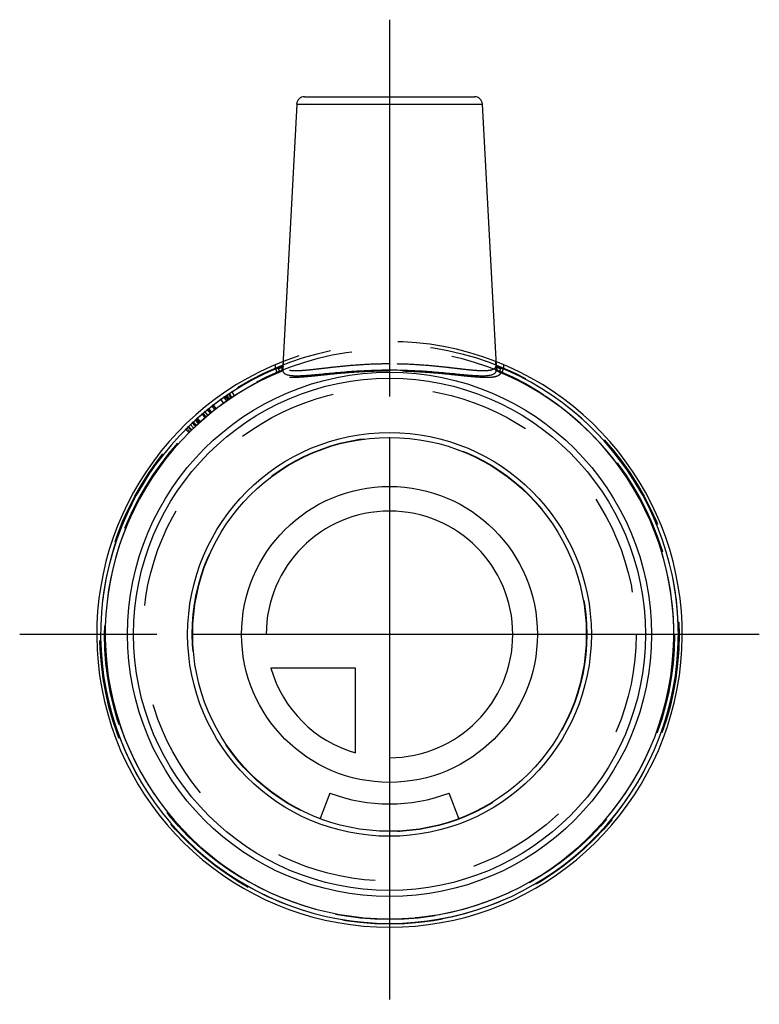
# Model space of a CAD drawing. Header units: millimetres. Extents: x 476 to 524, y 468.1 to 531.9.
import ezdxf

# ---------------------------------------------------------------- set-up
doc = ezdxf.new("R2010")
doc.units = ezdxf.units.MM
doc.header["$LTSCALE"] = 65.185185
doc.linetypes.add('CENTER', pattern=[0.6, 0.375, -0.075, 0.075, -0.075])
doc.linetypes.add('HIDDEN', pattern=[0.2, 0.1, -0.1])
for name, color, linetype in [('ACHSEN_S', 7, 'CONTINUOUS'), ('KOERPER', 7, 'CONTINUOUS'), ('KONST.EL_MIT_GEO', 7, 'CONTINUOUS'), ('KURVEN', 7, 'CONTINUOUS')]:
    doc.layers.add(name, color=color, linetype=linetype)

msp = doc.modelspace()

# ---------------------------------------------------------------- linework, layer by layer
at = {"layer": 'ACHSEN_S', "color": 2, "linetype": 'CENTER'}
for p, q in [((500, 531.938), (500, 468.062)), ((524.003, 492.062), (475.997, 492.062))]:
    msp.add_line(p, q, dxfattribs=at)
at = {"layer": 'KOERPER', "color": 7, "linetype": 'Continuous'}
for p, q in [((493.975, 526.464), (493.086, 509.488)), ((506.025, 526.464), (506.914, 509.488))]:
    msp.add_line(p, q, dxfattribs=at)
at = {"layer": 'KOERPER', "color": 8, "linetype": 'HIDDEN'}
msp.add_arc((500, 492.062), 19, 68.70589, 111.29411, dxfattribs=at)
at = {"layer": 'KOERPER', "color": 7, "linetype": 'Continuous'}
for radius, start, end in [(19, 111.29411, 68.70589), (18.747, 111.64321, 68.35679), (18.453, 112.04884, 67.95116)]:
    msp.add_arc((500, 492.062), radius, start, end, dxfattribs=at)
for points, knots in [([(493.086, 509.488), (493.084, 509.452), (493.08, 509.384), (493.076, 509.302), (493.073, 509.244), (493.072, 509.21), (493.072, 509.185), (493.072, 509.171), (493.073, 509.166)], [0, 0, 0, 0, 0.333363, 0.635157, 0.763377, 0.870063, 0.950336, 1, 1, 1, 1]), ([(493.073, 509.166), (493.075, 509.144), (493.086, 509.102), (493.132, 509.023), (493.215, 508.961), (493.316, 508.917), (493.454, 508.877), (493.667, 508.848), (493.965, 508.837), (494.32, 508.847), (494.728, 508.875), (495.184, 508.915), (495.684, 508.963), (496.224, 509.016), (496.798, 509.069), (497.617, 509.135), (498.688, 509.198), (499.557, 509.216), (500, 509.216)], [0, 0, 0, 0, 0.009094, 0.018191, 0.03866, 0.051055, 0.065226, 0.099407, 0.141725, 0.192068, 0.25002, 0.314993, 0.386312, 0.463258, 0.545086, 0.631033, 0.812121, 1, 1, 1, 1]), ([(500, 509.216), (500.443, 509.216), (501.312, 509.198), (502.383, 509.135), (503.202, 509.069), (503.776, 509.016), (504.316, 508.963), (504.816, 508.915), (505.272, 508.875), (505.68, 508.847), (506.035, 508.837), (506.333, 508.848), (506.546, 508.877), (506.684, 508.917), (506.785, 508.961), (506.868, 509.023), (506.914, 509.102), (506.925, 509.144), (506.927, 509.166)], [0, 0, 0, 0, 0.187879, 0.368967, 0.454914, 0.536742, 0.613688, 0.685007, 0.74998, 0.807932, 0.858275, 0.900593, 0.934774, 0.948945, 0.96134, 0.981809, 0.990906, 1, 1, 1, 1]), ([(506.927, 509.166), (506.928, 509.171), (506.928, 509.185), (506.928, 509.21), (506.927, 509.244), (506.924, 509.302), (506.92, 509.384), (506.916, 509.452), (506.914, 509.488)], [0, 0, 0, 0, 0.049664, 0.129937, 0.236623, 0.364843, 0.666637, 1, 1, 1, 1])]:
    msp.add_open_spline(points, degree=3, knots=knots, dxfattribs=at)
at = {"layer": 'KONST.EL_MIT_GEO', "color": 7, "linetype": 'Continuous'}
for p, q in [((493.975, 526.464), (506.025, 526.464)), ((494.474, 526.938), (505.526, 526.938)), ((496.125, 481.768), (495.5, 480.106)), ((504.5, 480.106), (503.875, 481.768))]:
    msp.add_line(p, q, dxfattribs=at)
at = {"layer": 'KONST.EL_MIT_GEO', "color": 8, "linetype": 'HIDDEN'}
for p, q in [((493.099, 509.441), (493.116, 509.772)), ((506.884, 509.772), (506.901, 509.441)), ((492.591, 509.284), (492.606, 509.565)), ((492.591, 509.284), (492.707, 509.013)), ((507.293, 509.013), (507.409, 509.284)), ((507.394, 509.565), (507.409, 509.284)), ((489.924, 507.578), (489.761, 507.83)), ((489.214, 507.093), (489.039, 507.336)), ((489.416, 507.236), (489.245, 507.482)), ((489.419, 507.238), (489.247, 507.484)), ((489.423, 507.241), (489.252, 507.487)), ((489.507, 507.299), (489.337, 507.546)), ((489.566, 507.339), (489.397, 507.587)), ((489.59, 507.356), (489.421, 507.604)), ((489.71, 507.436), (489.543, 507.686)), ((489.717, 507.441), (489.55, 507.691)), ((489.755, 507.467), (489.589, 507.717)), ((488.189, 506.302), (487.998, 506.533)), ((488.357, 506.439), (488.168, 506.673)), ((488.416, 506.486), (488.228, 506.72)), ((488.442, 506.507), (488.254, 506.742)), ((488.652, 506.673), (488.468, 506.91)), ((488.722, 506.727), (488.539, 506.965)), ((488.723, 506.728), (488.54, 506.966)), ((488.732, 506.735), (488.55, 506.973)), ((487.559, 505.755), (487.357, 505.977)), ((487.587, 505.78), (487.386, 506.002)), ((487.596, 505.788), (487.395, 506.01)), ((487.641, 505.829), (487.441, 506.052)), ((487.686, 505.869), (487.487, 506.093)), ((487.704, 505.885), (487.504, 506.109)), ((488.023, 506.162), (487.829, 506.391)), ((488.05, 506.185), (487.856, 506.414)), ((488.051, 506.186), (487.858, 506.415)), ((488.072, 506.204), (487.879, 506.433)), ((486.952, 505.177), (486.74, 505.39)), ((487.026, 505.251), (486.816, 505.465)), ((487.099, 505.322), (486.89, 505.537)), ((486.9, 505.547), (487.109, 505.332)), ((487.139, 505.361), (486.931, 505.577)), ((487.267, 505.483), (487.06, 505.701)), ((487.267, 505.484), (487.061, 505.701)), ((487.373, 505.583), (487.169, 505.803)), ((487.41, 505.617), (487.205, 505.837)), ((487.442, 505.648), (487.239, 505.868))]:
    msp.add_line(p, q, dxfattribs=at)
for radius in [18.8, 18.5]:
    msp.add_circle((500, 492.062), radius, dxfattribs=at)
at = {"layer": 'KONST.EL_MIT_GEO', "color": 7, "linetype": 'Continuous'}
for radius in [17.008, 16.615, 13.1, 12.775]:
    msp.add_circle((500, 492.062), radius, dxfattribs=at)
for centre, radius, start, end in [((494.474, 526.438), 0.5, 90, 177), ((505.526, 526.438), 0.5, 3, 90), ((500, 492.062), 11, 249.37497, 290.62503)]:
    msp.add_arc(centre, radius, start, end, dxfattribs=at)
at = {"layer": 'KONST.EL_MIT_GEO', "color": 8, "linetype": 'HIDDEN'}
for centre, radius, start, end in [((500, 492.062), 19, 111.24201, 111.29411), ((500, 492.062), 19, 68.70589, 68.75799), ((500, 492.062), 18.747, 113.27878, 66.72122), ((493.335, 504.137), 5.2, 96.04967, 98.2247), ((506.64, 503.934), 5.405, 81.81638, 83.90923), ((500, 492.062), 18.453, 113.27878, 66.72122)]:
    msp.add_arc(centre, radius, start, end, dxfattribs=at)
for points, knots in [([(492.786, 509.043), (492.829, 509.06), (492.91, 509.104), (493.008, 509.199), (493.075, 509.314), (493.095, 509.399), (493.099, 509.441)], [0, 0, 0, 0, 0.261604, 0.514891, 0.760235, 1, 1, 1, 1]), ([(492.787, 509.308), (492.795, 509.28), (492.807, 509.226), (492.814, 509.15), (492.809, 509.089), (492.795, 509.054), (492.786, 509.043)], [0, 0, 0, 0, 0.322668, 0.607643, 0.835669, 1, 1, 1, 1]), ([(500, 509.141), (499.537, 509.141), (498.629, 509.121), (497.312, 509.039), (496.273, 508.941), (495.505, 508.861), (494.988, 508.807), (494.517, 508.762), (494.097, 508.73), (493.73, 508.717), (493.42, 508.725), (493.169, 508.757), (492.999, 508.809), (492.898, 508.87), (492.843, 508.92), (492.804, 508.978), (492.79, 509.021), (492.786, 509.043)], [0, 0, 0, 0, 0.18886, 0.370474, 0.538091, 0.614724, 0.685624, 0.750128, 0.807633, 0.857627, 0.899763, 0.933983, 0.960758, 0.971806, 0.981696, 0.990905, 1, 1, 1, 1]), ([(493.099, 509.441), (493.094, 509.424), (493.075, 509.399), (493.04, 509.375), (492.987, 509.349), (492.902, 509.324), (492.828, 509.312), (492.787, 509.308)], [0, 0, 0, 0, 0.149866, 0.247991, 0.364174, 0.650464, 1, 1, 1, 1]), ([(500, 509.606), (499.567, 509.606), (498.717, 509.586), (497.481, 509.503), (496.501, 509.403), (495.772, 509.319), (495.278, 509.261), (494.824, 509.21), (494.416, 509.173), (494.058, 509.152), (493.751, 509.152), (493.501, 509.176), (493.328, 509.222), (493.224, 509.277), (493.165, 509.324), (493.122, 509.378), (493.105, 509.42), (493.099, 509.441)], [0, 0, 0, 0, 0.184733, 0.363093, 0.528971, 0.605404, 0.676552, 0.741722, 0.800248, 0.85153, 0.895113, 0.930816, 0.958975, 0.970625, 0.981029, 0.990635, 1, 1, 1, 1]), ([(506.901, 509.441), (506.895, 509.42), (506.878, 509.378), (506.835, 509.324), (506.776, 509.277), (506.672, 509.222), (506.499, 509.176), (506.249, 509.152), (505.942, 509.152), (505.584, 509.173), (505.176, 509.21), (504.722, 509.261), (504.228, 509.319), (503.499, 509.403), (502.519, 509.503), (501.283, 509.586), (500.433, 509.606), (500, 509.606)], [0, 0, 0, 0, 0.009365, 0.018971, 0.029375, 0.041025, 0.069184, 0.104886, 0.14847, 0.199752, 0.258277, 0.323447, 0.394596, 0.471029, 0.636906, 0.815267, 1, 1, 1, 1]), ([(507.214, 509.043), (507.21, 509.021), (507.196, 508.978), (507.157, 508.92), (507.102, 508.87), (507.001, 508.809), (506.831, 508.757), (506.58, 508.725), (506.27, 508.717), (505.903, 508.73), (505.483, 508.762), (505.012, 508.807), (504.495, 508.861), (503.727, 508.941), (502.688, 509.039), (501.371, 509.121), (500.463, 509.141), (500, 509.141)], [0, 0, 0, 0, 0.009095, 0.018304, 0.028194, 0.039242, 0.066017, 0.100237, 0.142373, 0.192367, 0.249872, 0.314376, 0.385276, 0.461909, 0.629526, 0.81114, 1, 1, 1, 1]), ([(507.213, 509.308), (507.172, 509.312), (507.098, 509.324), (507.013, 509.349), (506.96, 509.375), (506.925, 509.399), (506.906, 509.424), (506.901, 509.441)], [0, 0, 0, 0, 0.349537, 0.635826, 0.75201, 0.850135, 1, 1, 1, 1]), ([(506.901, 509.441), (506.905, 509.399), (506.925, 509.314), (506.992, 509.199), (507.09, 509.104), (507.171, 509.06), (507.214, 509.043)], [0, 0, 0, 0, 0.239764, 0.485109, 0.738395, 1, 1, 1, 1]), ([(507.214, 509.043), (507.205, 509.054), (507.191, 509.089), (507.186, 509.15), (507.193, 509.226), (507.205, 509.28), (507.213, 509.308)], [0, 0, 0, 0, 0.164331, 0.392357, 0.677332, 1, 1, 1, 1]), ([(492.707, 509.013), (492.714, 509.016), (492.74, 509.027), (492.766, 509.037), (492.786, 509.043)], [0, 0, 0, 0, 0.255542, 1, 1, 1, 1]), ([(507.293, 509.013), (507.286, 509.016), (507.26, 509.027), (507.234, 509.037), (507.214, 509.043)], [0, 0, 0, 0, 0.255542, 1, 1, 1, 1])]:
    msp.add_open_spline(points, degree=3, knots=knots, dxfattribs=at)
at = {"layer": 'KURVEN', "color": 8, "linetype": 'HIDDEN'}
for p, q in [((500, 504.838), (500, 504.862)), ((487.226, 492.062), (487.2, 492.062)), ((512.774, 492.062), (512.8, 492.062)), ((500, 479.287), (500, 479.263))]:
    msp.add_line(p, q, dxfattribs=at)
at = {"layer": 'KURVEN', "color": 40, "linetype": 'Continuous'}
for p, q in [((500, 504.838), (500, 479.287)), ((512.775, 492.062), (487.225, 492.062)), ((497.8, 489.863), (492.308, 489.863)), ((497.8, 484.371), (497.8, 489.863))]:
    msp.add_line(p, q, dxfattribs=at)
at = {"layer": 'KURVEN', "color": 8, "linetype": 'HIDDEN'}
for radius in [16, 12.8]:
    msp.add_circle((500, 492.062), radius, dxfattribs=at)
at = {"layer": 'KURVEN', "color": 40, "linetype": 'Continuous'}
msp.add_circle((500, 492.062), 9.6, dxfattribs=at)
for start, end in [(270, 180), (195.96201, 254.03799)]:
    msp.add_arc((500, 492.062), 8, start, end, dxfattribs=at)

doc.saveas('drawing.dxf')
